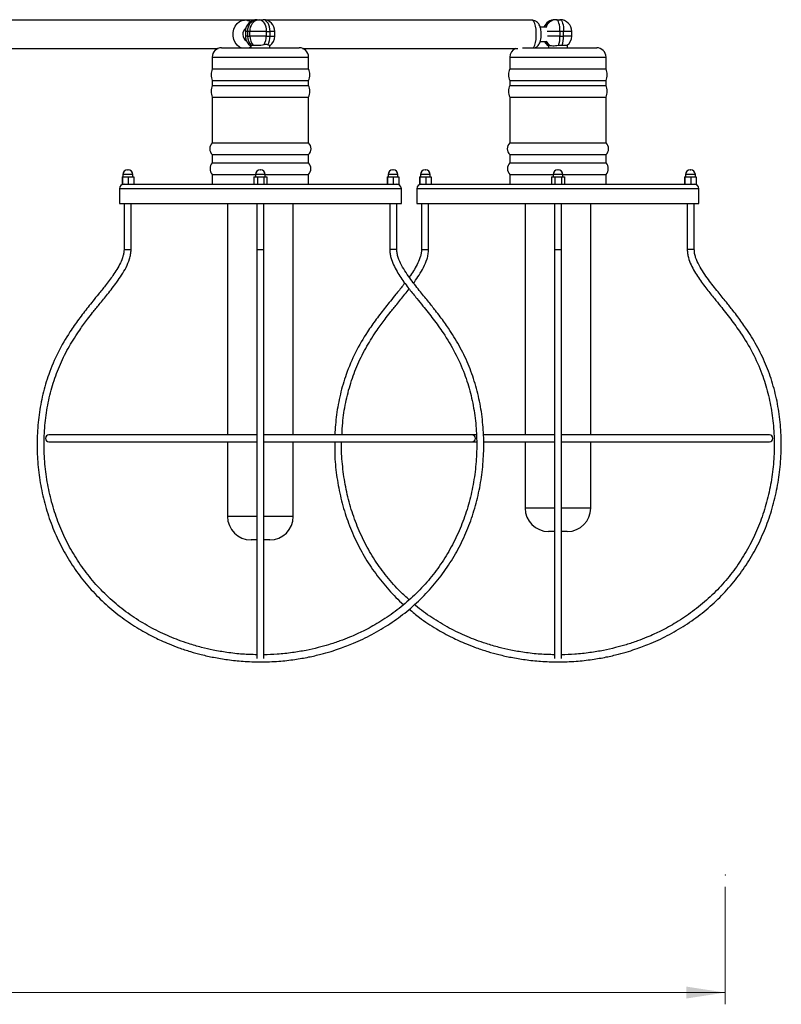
# Model space of a CAD drawing. Header units: millimetres. Extents: x 373 to 1003, y 310 to 706.
# Tile 3 of 6: x 705 to 770, y 310 to 393. Entities that reach past the tile are written whole.
import ezdxf

# ---------------------------------------------------------------- set-up
doc = ezdxf.new("R2010")
doc.units = ezdxf.units.MM
doc.header["$PDSIZE"] = -1
doc.styles.add('SLDTEXTSTYLE0', font='TXT', dxfattribs={"width": 0.75})
doc.dimstyles.new('SLDDIMSTYLE0', dxfattribs={"dimtxt": 3.5, "dimasz": 3.302, "dimexe": 0, "dimexo": 0.0625, "dimgap": 0.875, "dimtad": 1, "dimdec": 0, "dimlfac": 5, "dimrnd": 1e-09, "dimzin": 12, "dimdsep": 46, "dimtxsty": 'SLDTEXTSTYLE0', "dimsah": 1, "dimcen": 0.09, "dimadec": 0, "dimazin": 3, "dimtfac": 1, "dimtofl": 0, "dimtmove": 0, "dimatfit": 3, "dimfxl": 0, "dimfrac": 2, "dimtolj": 1, "dimtzin": 12, "dimarcsym": 0})

# ---------------------------------------------------------------- blocks, each defined once
blk = doc.blocks.new('_D')
at = {"color": 7, "linetype": 'Continuous', "lineweight": 0}
for p, q in [((605.133, 319.605), (605.133, 309.605)), ((765.133, 319.605), (765.133, 309.605)), ((605.133, 310.605), (765.133, 310.605))]:
    blk.add_line(p, q, dxfattribs=at)
at = {"color": 7, "linetype": 'Continuous', "lineweight": 18}
for points in [[(605.133, 310.605), (608.435, 310.097), (608.435, 311.113)], [(765.133, 310.605), (761.831, 311.113), (761.831, 310.097)]]:
    blk.add_solid(points, dxfattribs=at)
at = {"color": 7, "linetype": 'Continuous', "lineweight": 18, "insert": (683.881, 315.117), "char_height": 3.5, "attachment_point": 1, "style": 'SLDTEXTSTYLE0'}
blk.add_mtext('800', dxfattribs=at)

msp = doc.modelspace()

# ---------------------------------------------------------------- linework, layer by layer
at = {"color": 7, "linetype": 'Continuous', "lineweight": 25}
for p, q in [((724.203, 393.406), (689.288, 393.406)), ((724.983, 393.406), (724.203, 393.406)), ((725.284, 393.452), (725.475, 393.452)), ((725.475, 393.452), (725.799, 393.452)), ((748.687, 393.406), (726.1, 393.406)), ((750.76, 393.452), (750.636, 393.452)), ((750.76, 393.452), (751.07, 393.452)), ((724.284, 392.452), (724.284, 392.06)), ((724.666, 392.452), (724.475, 392.452)), ((724.475, 392.452), (724.475, 392.06)), ((724.666, 392.06), (724.666, 392.452)), ((726.063, 392.452), (724.666, 392.452)), ((726.063, 392.452), (726.063, 392.06)), ((726.063, 392.452), (726.387, 392.452)), ((726.387, 392.06), (726.387, 392.452)), ((726.799, 392.06), (726.799, 392.452)), ((749.809, 392.806), (749.386, 392.806)), ((751.069, 392.452), (751.069, 392.06)), ((751.379, 392.452), (751.069, 392.452)), ((751.379, 392.06), (751.379, 392.452)), ((752.07, 392.06), (752.07, 392.452)), ((724.475, 392.06), (724.666, 392.06)), ((726.063, 392.06), (724.666, 392.06)), ((726.063, 392.06), (726.387, 392.06)), ((749.388, 391.606), (749.851, 391.606)), ((751.069, 392.06), (751.379, 392.06)), ((689.288, 391.006), (721.974, 391.006)), ((722.265, 391.06), (728.865, 391.06)), ((724.757, 391.213), (724.757, 391.06)), ((726.373, 391.06), (726.373, 391.245)), ((729.156, 391.006), (747.477, 391.006)), ((747.883, 391.06), (754.192, 391.06)), ((750.084, 391.239), (750.084, 391.06)), ((750.086, 391.245), (750.091, 391.239)), ((751.7, 391.06), (751.7, 391.284)), ((721.465, 390.26), (721.465, 389.26)), ((729.665, 389.26), (729.665, 390.26)), ((746.792, 390.26), (746.792, 389.26)), ((754.992, 389.26), (754.992, 390.26)), ((721.465, 389.26), (729.665, 389.26)), ((746.792, 389.26), (754.992, 389.26)), ((721.465, 388.26), (721.465, 387.86)), ((721.465, 388.26), (729.665, 388.26)), ((729.665, 387.86), (729.665, 388.26)), ((746.792, 388.26), (746.792, 387.86)), ((746.792, 388.26), (754.992, 388.26)), ((754.992, 387.86), (754.992, 388.26)), ((721.465, 387.86), (729.665, 387.86)), ((746.792, 387.86), (754.992, 387.86)), ((721.465, 386.86), (721.465, 382.96)), ((721.465, 386.86), (729.665, 386.86)), ((729.665, 382.96), (729.665, 386.86)), ((746.792, 386.86), (746.792, 382.96)), ((746.792, 386.86), (754.992, 386.86)), ((754.992, 382.96), (754.992, 386.86)), ((721.465, 382.96), (729.665, 382.96)), ((746.792, 382.96), (754.992, 382.96)), ((721.465, 381.96), (721.465, 381.26)), ((721.465, 381.96), (729.665, 381.96)), ((729.665, 381.26), (729.665, 381.96)), ((746.792, 381.96), (746.792, 381.26)), ((746.792, 381.96), (754.992, 381.96)), ((754.992, 381.26), (754.992, 381.96)), ((721.465, 381.26), (729.665, 381.26)), ((746.792, 381.26), (754.992, 381.26)), ((713.788, 380.06), (713.788, 379.46)), ((713.788, 380.06), (713.813, 380.06)), ((713.813, 380.06), (713.813, 379.46)), ((713.813, 380.06), (714.307, 380.06)), ((713.863, 380.26), (713.863, 380.06)), ((714.263, 380.66), (714.296, 380.66)), ((714.307, 380.06), (714.307, 379.46)), ((714.307, 380.06), (714.777, 380.06)), ((714.696, 380.06), (714.696, 380.26)), ((714.777, 380.06), (714.777, 379.46)), ((721.465, 380.26), (721.465, 379.46)), ((721.465, 380.26), (725.149, 380.26)), ((725.009, 380.06), (725.009, 379.46)), ((725.009, 380.06), (725.309, 380.06)), ((725.149, 380.26), (725.149, 380.06)), ((725.309, 380.06), (725.309, 379.46)), ((725.309, 380.06), (725.865, 380.06)), ((725.549, 380.66), (725.565, 380.66)), ((725.565, 380.66), (725.582, 380.66)), ((725.865, 380.06), (725.865, 379.46)), ((725.865, 380.06), (726.122, 380.06)), ((725.982, 380.06), (725.982, 380.26)), ((725.982, 380.26), (729.665, 380.26)), ((726.122, 380.06), (726.122, 379.46)), ((729.665, 379.46), (729.665, 380.26)), ((736.354, 380.06), (736.354, 379.46)), ((736.354, 380.06), (736.379, 380.06)), ((736.379, 380.06), (736.379, 379.46)), ((736.379, 380.06), (736.874, 380.06)), ((736.435, 380.26), (736.435, 380.06)), ((736.835, 380.66), (736.868, 380.66)), ((736.874, 380.06), (736.874, 379.46)), ((736.874, 380.06), (737.343, 380.06)), ((737.268, 380.06), (737.268, 380.26)), ((737.343, 380.06), (737.343, 379.46)), ((739.114, 380.06), (739.114, 379.46)), ((739.114, 380.06), (739.139, 380.06)), ((739.139, 380.06), (739.139, 379.46)), ((739.139, 380.06), (739.634, 380.06)), ((739.19, 380.26), (739.19, 380.06)), ((739.59, 380.66), (739.623, 380.66)), ((739.634, 380.06), (739.634, 379.46)), ((739.634, 380.06), (740.103, 380.06)), ((740.023, 380.06), (740.023, 380.26)), ((740.103, 380.06), (740.103, 379.46)), ((746.792, 380.26), (746.792, 379.46)), ((746.792, 380.26), (750.475, 380.26)), ((750.335, 380.06), (750.335, 379.46)), ((750.335, 380.06), (750.635, 380.06)), ((750.475, 380.26), (750.475, 380.06)), ((750.635, 380.06), (750.635, 379.46)), ((750.635, 380.06), (751.192, 380.06)), ((750.875, 380.66), (750.892, 380.66)), ((750.892, 380.66), (750.909, 380.66)), ((751.192, 380.06), (751.192, 379.46)), ((751.192, 380.06), (751.449, 380.06)), ((751.309, 380.06), (751.309, 380.26)), ((751.309, 380.26), (754.992, 380.26)), ((751.449, 380.06), (751.449, 379.46)), ((754.992, 379.46), (754.992, 380.26)), ((761.681, 380.06), (761.681, 379.46)), ((761.681, 380.06), (761.706, 380.06)), ((761.706, 380.06), (761.706, 379.46)), ((761.706, 380.06), (762.2, 380.06)), ((761.761, 380.26), (761.761, 380.06)), ((762.161, 380.66), (762.194, 380.66)), ((762.2, 380.06), (762.2, 379.46)), ((762.2, 380.06), (762.67, 380.06)), ((762.594, 380.06), (762.594, 380.26)), ((762.67, 380.06), (762.67, 379.46)), ((713.565, 379.06), (713.565, 377.8)), ((713.788, 379.46), (713.813, 379.46)), ((713.813, 379.46), (713.972, 379.46)), ((713.972, 379.46), (725.191, 379.46)), ((725.191, 379.46), (725.309, 379.46)), ((725.309, 379.46), (725.865, 379.46)), ((725.865, 379.46), (725.948, 379.46)), ((725.948, 379.46), (737.159, 379.46)), ((737.159, 379.46), (737.343, 379.46)), ((737.565, 377.8), (737.565, 379.06)), ((738.892, 379.06), (738.892, 377.8)), ((739.114, 379.46), (739.139, 379.46)), ((739.139, 379.46), (739.298, 379.46)), ((739.298, 379.46), (750.518, 379.46)), ((750.518, 379.46), (750.635, 379.46)), ((750.635, 379.46), (751.192, 379.46)), ((751.192, 379.46), (751.275, 379.46)), ((751.275, 379.46), (762.486, 379.46)), ((762.486, 379.46), (762.67, 379.46)), ((762.892, 377.8), (762.892, 379.06)), ((713.565, 377.8), (737.565, 377.8)), ((713.954, 377.8), (713.954, 373.886)), ((714.554, 373.886), (714.554, 377.8)), ((722.765, 377.8), (722.765, 358.1)), ((725.265, 377.8), (725.265, 373.886)), ((725.865, 373.886), (725.865, 377.8)), ((728.365, 358.1), (728.365, 377.8)), ((736.577, 377.8), (736.577, 373.886)), ((737.177, 373.886), (737.177, 377.8)), ((738.892, 377.8), (762.892, 377.8)), ((739.281, 377.8), (739.281, 373.886)), ((739.881, 373.886), (739.881, 377.8)), ((748.092, 377.8), (748.092, 358.1)), ((750.592, 377.8), (750.592, 373.886)), ((751.192, 373.886), (751.192, 377.8)), ((753.692, 358.1), (753.692, 377.8)), ((761.903, 377.8), (761.903, 373.886)), ((762.503, 373.886), (762.503, 377.8)), ((725.265, 358.1), (707.565, 358.1)), ((743.565, 358.1), (725.866, 358.1)), ((743.948, 358.1), (743.565, 358.1)), ((750.592, 358.1), (744.529, 358.1)), ((768.892, 358.1), (751.192, 358.1)), ((707.565, 357.5), (725.265, 357.5)), ((722.765, 357.5), (722.765, 351.146)), ((725.865, 357.5), (743.565, 357.5)), ((728.365, 351.146), (728.365, 357.5)), ((743.565, 357.5), (743.947, 357.5)), ((744.556, 357.5), (750.592, 357.5)), ((748.092, 357.5), (748.092, 351.867)), ((751.192, 357.5), (768.892, 357.5)), ((753.692, 351.867), (753.692, 357.5)), ((750.588, 349.867), (750.092, 349.867)), ((751.692, 349.867), (751.197, 349.867)), ((724.811, 349.146), (724.765, 349.146)), ((725.26, 349.146), (724.811, 349.146)), ((726.365, 349.146), (725.872, 349.146)), ((750.861, 338.762), (750.892, 338.76))]:
    msp.add_line(p, q, dxfattribs=at)
at = {"color": 8, "linetype": 'Continuous', "lineweight": 25}
for p, q in [((724.475, 392.452), (724.284, 392.452)), ((726.799, 392.452), (726.387, 392.452)), ((751.069, 392.452), (749.975, 392.452)), ((752.07, 392.452), (751.379, 392.452)), ((724.475, 392.06), (724.284, 392.06)), ((726.387, 392.06), (726.799, 392.06)), ((751.069, 392.06), (749.999, 392.06)), ((752.07, 392.06), (751.379, 392.06)), ((721.465, 390.26), (729.665, 390.26)), ((746.792, 390.26), (754.992, 390.26)), ((714.696, 380.26), (713.863, 380.26)), ((725.565, 380.26), (725.149, 380.26)), ((725.982, 380.26), (725.565, 380.26)), ((737.268, 380.26), (736.435, 380.26)), ((740.023, 380.26), (739.19, 380.26)), ((750.892, 380.26), (750.475, 380.26)), ((751.309, 380.26), (750.892, 380.26)), ((762.594, 380.26), (761.761, 380.26)), ((737.565, 379.06), (713.565, 379.06)), ((762.892, 379.06), (738.892, 379.06)), ((713.954, 373.886), (714.254, 373.886)), ((714.254, 373.886), (714.554, 373.886)), ((725.265, 373.886), (725.865, 373.886)), ((736.877, 373.886), (736.577, 373.886)), ((737.177, 373.886), (736.877, 373.886)), ((739.281, 373.886), (739.581, 373.886)), ((739.581, 373.886), (739.881, 373.886)), ((750.592, 373.886), (751.192, 373.886)), ((762.203, 373.886), (761.903, 373.886)), ((762.503, 373.886), (762.203, 373.886)), ((750.588, 351.867), (748.092, 351.867)), ((753.692, 351.867), (751.196, 351.867)), ((722.925, 351.146), (722.765, 351.146)), ((725.261, 351.146), (722.925, 351.146)), ((728.365, 351.146), (725.87, 351.146))]:
    msp.add_line(p, q, dxfattribs=at)
at = {"color": 8, "linetype": 'Continuous', "lineweight": 25, "flags": 128}
for points in [[(723.913, 391.06), (723.789, 391.12), (723.584, 391.281), (723.417, 391.5), (723.3, 391.764), (723.24, 392.055), (723.24, 392.356), (723.3, 392.647), (723.417, 392.911), (723.584, 393.13), (723.789, 393.291), (724.021, 393.384), (724.203, 393.406)], [(748.798, 391.06), (748.845, 391.12), (748.924, 391.281), (748.987, 391.5), (749.032, 391.764), (749.055, 392.055), (749.055, 392.356), (749.032, 392.647), (748.987, 392.911), (748.924, 393.13), (748.845, 393.291), (748.757, 393.384), (748.687, 393.406)]]:
    msp.add_lwpolyline(points, dxfattribs=at)
at = {"color": 7, "linetype": 'Continuous', "lineweight": 25, "flags": 128}
for points in [[(725.475, 393.452), (725.59, 393.433), (725.7, 393.376), (725.802, 393.283), (725.891, 393.159), (725.964, 393.008), (726.019, 392.835), (726.052, 392.647), (726.063, 392.452)], [(726.387, 392.452), (726.376, 392.647), (726.342, 392.835), (726.288, 393.008), (726.215, 393.159), (726.126, 393.283), (726.024, 393.376), (725.914, 393.433), (725.799, 393.452)], [(751.069, 392.452), (751.063, 392.647), (751.046, 392.835), (751.017, 393.008), (750.979, 393.159), (750.932, 393.283), (750.878, 393.376), (750.82, 393.433), (750.76, 393.452)], [(751.07, 393.452), (751.13, 393.433), (751.188, 393.376), (751.242, 393.283), (751.289, 393.159), (751.327, 393.008), (751.356, 392.835), (751.373, 392.647), (751.379, 392.452)], [(725.534, 338.762), (725.565, 338.76), (725.594, 338.762)]]:
    msp.add_lwpolyline(points, dxfattribs=at)
at = {"color": 7, "linetype": 'Continuous', "lineweight": 25}
for centre, radius, start, end in [((725.284, 392.452), 1, 90, 180), ((725.391, 392.538), 0.92, 96.66512, 185.38798), ((725.582, 392.538), 0.92, 96.66512, 185.38798), ((725.799, 392.452), 1, 360, 90), ((750.636, 392.452), 1, 90, 159.28992), ((751.07, 392.452), 1, 360, 90), ((724.718, 392.208), 0.656, 126.87356, 238.16884), ((725.284, 392.06), 1, 180, 238.70709), ((725.561, 392.035), 1.087, 178.67416, 226.49218), ((725.758, 392.037), 1.092, 178.7575, 225.3703), ((724.683, 392.025), 1.381, 328.77931, 1.45759), ((725.007, 392.025), 1.381, 328.77931, 1.45759), ((725.799, 392.06), 1, 304.66824, 0), ((750.636, 392.06), 1, 207.05272, 237.49638), ((748.859, 391.995), 2.211, 340.24006, 1.70617), ((749.131, 391.998), 2.249, 340.81894, 1.57973), ((751.07, 392.06), 1, 307.71534, 0), ((722.265, 390.26), 0.8, 90, 180), ((728.865, 390.26), 0.8, 0, 90), ((747.592, 390.26), 0.8, 111.33215, 180), ((754.192, 390.26), 0.8, 0, 90), ((722.665, 388.76), 1.3, 157.38014, 202.61986), ((728.465, 388.76), 1.3, 337.38014, 22.61986), ((747.992, 388.76), 1.3, 157.38014, 202.61986), ((753.792, 388.76), 1.3, 337.38014, 22.61986), ((722.665, 387.36), 1.3, 157.38014, 202.61986), ((728.465, 387.36), 1.3, 337.38014, 22.61986), ((747.992, 387.36), 1.3, 157.38014, 202.61986), ((753.792, 387.36), 1.3, 337.38014, 22.61986), ((721.952, 382.46), 0.698, 134.23954, 225.76046), ((729.179, 382.46), 0.698, 314.23954, 45.76046), ((747.279, 382.46), 0.698, 134.23954, 225.76046), ((754.505, 382.46), 0.698, 314.23954, 45.76046), ((722.023, 380.76), 0.749, 138.11922, 221.88078), ((729.108, 380.76), 0.749, 318.11922, 41.88078), ((747.35, 380.76), 0.749, 138.11922, 221.88078), ((754.434, 380.76), 0.749, 318.11922, 41.88078), ((714.263, 380.26), 0.4, 90, 180), ((714.296, 380.26), 0.4, 0, 90), ((725.549, 380.26), 0.4, 90, 180), ((725.582, 380.26), 0.4, 0, 90), ((736.835, 380.26), 0.4, 90, 180), ((736.868, 380.26), 0.4, 0, 90), ((739.59, 380.26), 0.4, 90, 180), ((739.623, 380.26), 0.4, 0, 90), ((750.875, 380.26), 0.4, 90, 180), ((750.909, 380.26), 0.4, 0, 90), ((762.161, 380.26), 0.4, 90, 180), ((762.194, 380.26), 0.4, 0, 90), ((713.965, 379.06), 0.4, 90, 180), ((737.165, 379.06), 0.4, 0, 90), ((739.292, 379.06), 0.4, 90, 180), ((762.492, 379.06), 0.4, 0, 90), ((707.565, 357.8), 0.3, 90, 270), ((743.565, 357.8), 0.3, 270, 90), ((768.892, 357.8), 0.3, 270, 90), ((750.092, 351.867), 2, 180, 269.99993), ((751.692, 351.867), 2, 270.00007, 0), ((724.765, 351.146), 2, 180, 269.99993), ((726.365, 351.146), 2, 270.00007, 0)]:
    msp.add_arc(centre, radius, start, end, dxfattribs=at)
at = {"color": 8, "linetype": 'Continuous', "lineweight": 25}
for centre, radius, start, end in [((750.655, 392.491), 0.961, 91.10942, 160.89291), ((750.774, 392.496), 0.956, 90.84077, 163.2827), ((750.68, 392.036), 0.989, 205.77453, 233.05589), ((750.807, 392.038), 0.993, 203.64995, 233.01417)]:
    msp.add_arc(centre, radius, start, end, dxfattribs=at)
at = {"color": 7, "linetype": 'Continuous', "lineweight": 25}
for points, knots in [([(724.726, 393.258), (724.646, 393.297), (724.489, 393.375), (724.304, 393.414), (724.21, 393.404), (724.203, 393.403)], [0, 0, 0, 0, 0.485366, 0.957326, 1, 1, 1, 1]), ([(748.936, 391.06), (748.97, 391.074), (749.056, 391.108), (749.169, 391.204), (749.273, 391.332), (749.354, 391.487), (749.419, 391.681), (749.461, 391.919), (749.477, 392.183), (749.466, 392.441), (749.428, 392.693), (749.364, 392.907), (749.27, 393.086), (749.154, 393.226), (749.004, 393.334), (748.842, 393.398), (748.733, 393.399), (748.687, 393.4)], [0, 0, 0, 0, 0.036104, 0.091878, 0.147567, 0.207911, 0.280608, 0.369341, 0.451603, 0.531402, 0.613478, 0.704756, 0.771183, 0.831749, 0.893081, 0.955699, 1, 1, 1, 1]), ([(724.52, 391.06), (724.59, 391.084), (724.675, 391.112), (724.745, 391.168), (724.757, 391.178)], [0, 0, 0, 0, 0.824723, 1, 1, 1, 1]), ([(724.813, 391.247), (724.783, 391.232), (724.748, 391.215), (724.761, 391.214), (724.763, 391.213)], [0, 0, 0, 0, 0.861154, 1, 1, 1, 1]), ([(724.991, 391.259), (724.942, 391.264), (724.87, 391.271), (724.827, 391.253), (724.813, 391.247)], [0, 0, 0, 0, 0.675058, 1, 1, 1, 1]), ([(725.864, 391.31), (725.779, 391.293), (725.609, 391.259), (725.339, 391.239), (725.129, 391.241), (725.028, 391.255), (724.991, 391.259)], [0, 0, 0, 0, 0.282733, 0.565748, 0.843728, 1, 1, 1, 1]), ([(726.187, 391.31), (726.139, 391.321), (726.046, 391.344), (725.923, 391.321), (725.864, 391.31)], [0, 0, 0, 0, 0.51339, 1, 1, 1, 1]), ([(726.363, 391.245), (726.365, 391.246), (726.369, 391.247), (726.299, 391.272), (726.218, 391.299), (726.187, 391.31)], [0, 0, 0, 0, 0.248655, 0.713169, 1, 1, 1, 1]), ([(750.209, 391.245), (750.174, 391.255), (750.109, 391.273), (750.093, 391.254), (750.086, 391.245)], [0, 0, 0, 0, 0.554567, 1, 1, 1, 1]), ([(750.94, 391.247), (750.853, 391.234), (750.68, 391.208), (750.439, 391.205), (750.288, 391.222), (750.225, 391.241), (750.209, 391.245)], [0, 0, 0, 0, 0.302027, 0.604288, 0.903152, 1, 1, 1, 1]), ([(751.255, 391.259), (751.186, 391.264), (751.084, 391.271), (750.975, 391.253), (750.94, 391.247)], [0, 0, 0, 0, 0.675058, 1, 1, 1, 1]), ([(751.678, 391.274), (751.677, 391.271), (751.669, 391.251), (751.569, 391.24), (751.417, 391.241), (751.298, 391.255), (751.255, 391.259)], [0, 0, 0, 0, 0.081448, 0.443885, 0.799874, 1, 1, 1, 1]), ([(713.954, 373.886), (713.949, 373.789), (713.94, 373.593), (713.847, 373.201), (713.654, 372.726), (713.354, 372.189), (712.925, 371.541), (712.393, 370.839), (711.813, 370.119), (711.323, 369.516), (710.894, 368.983), (710.491, 368.467), (710.097, 367.944), (709.717, 367.413), (709.093, 366.492), (708.303, 365.132), (707.539, 363.342), (707.015, 361.558), (706.691, 359.809), (706.537, 358.028), (706.55, 356.236), (706.727, 354.452), (707.066, 352.694), (707.568, 350.979), (708.231, 349.324), (709.053, 347.747), (710.026, 346.263), (711.147, 344.888), (712.401, 343.635), (713.759, 342.524), (715.158, 341.591), (716.288, 340.973), (717.154, 340.561), (717.831, 340.268), (718.661, 339.948), (719.578, 339.645), (720.569, 339.371), (721.624, 339.135), (722.813, 338.937), (724.141, 338.791), (725.076, 338.771), (725.565, 338.76)], [0, 0, 0, 0, 0.006044, 0.012202, 0.024915, 0.037803, 0.050423, 0.073243, 0.092562, 0.107981, 0.12155, 0.135142, 0.148714, 0.16226, 0.175775, 0.217877, 0.2599, 0.296517, 0.33335, 0.370394, 0.407526, 0.444679, 0.481772, 0.518778, 0.555685, 0.592491, 0.629236, 0.665913, 0.702614, 0.739327, 0.774932, 0.807058, 0.81936, 0.834591, 0.85296, 0.874669, 0.894597, 0.916952, 0.941893, 0.969539, 1, 1, 1, 1]), ([(725.265, 339.372), (724.86, 339.382), (724.007, 339.402), (722.766, 339.549), (721.6, 339.751), (720.512, 340.003), (719.528, 340.288), (718.625, 340.601), (717.568, 341.022), (716.29, 341.632), (714.814, 342.516), (713.42, 343.548), (712.137, 344.716), (710.98, 346.007), (709.963, 347.414), (709.094, 348.919), (708.38, 350.509), (707.825, 352.166), (707.43, 353.872), (707.196, 355.612), (707.123, 357.366), (707.214, 359.115), (707.472, 360.84), (707.901, 362.519), (708.506, 364.131), (709.27, 365.637), (709.974, 366.739), (710.51, 367.491), (710.878, 367.985), (711.322, 368.559), (711.891, 369.265), (712.591, 370.123), (713.236, 370.947), (713.765, 371.711), (714.147, 372.36), (714.401, 372.957), (714.533, 373.475), (714.547, 373.748), (714.554, 373.886)], [0, 0, 0, 0, 0.025877, 0.054502, 0.079643, 0.10147, 0.125768, 0.144991, 0.162479, 0.198416, 0.235271, 0.272163, 0.309021, 0.345863, 0.382706, 0.419645, 0.456672, 0.493806, 0.531041, 0.56837, 0.605711, 0.642989, 0.680092, 0.716895, 0.753446, 0.789773, 0.82458, 0.836781, 0.848797, 0.863882, 0.883111, 0.906704, 0.934589, 0.949941, 0.96599, 0.982608, 0.991178, 1, 1, 1, 1]), ([(725.265, 373.886), (725.265, 373.671), (725.265, 373.243), (725.265, 372.649), (725.265, 372.099), (725.265, 371.447), (725.265, 370.744), (725.265, 370.02), (725.265, 369.418), (725.265, 368.89), (725.265, 368.387), (725.265, 367.877), (725.265, 367.357), (725.265, 366.455), (725.265, 365.121), (725.265, 363.362), (725.265, 361.606), (725.265, 359.881), (725.265, 358.123), (725.265, 356.353), (725.265, 354.589), (725.265, 352.85), (725.265, 351.153), (725.265, 349.515), (725.265, 347.954), (725.265, 346.485), (725.265, 345.124), (725.265, 343.883), (725.265, 342.783), (725.265, 341.858), (725.265, 341.247), (725.265, 340.84), (725.265, 340.551), (725.265, 340.235), (725.265, 339.936), (725.265, 339.665), (725.265, 339.431), (725.265, 339.235), (725.265, 339.09), (725.265, 339.071), (725.265, 339.06)], [0, 0, 0, 0, 0.013493, 0.026864, 0.040028, 0.052762, 0.075678, 0.095199, 0.11103, 0.12443, 0.137827, 0.15125, 0.164686, 0.178126, 0.220021, 0.26187, 0.298353, 0.335083, 0.372041, 0.409095, 0.446173, 0.483192, 0.520115, 0.556938, 0.593662, 0.630311, 0.666893, 0.703502, 0.74012, 0.775674, 0.807756, 0.819974, 0.835108, 0.853381, 0.874997, 0.894855, 0.917147, 0.942029, 0.969611, 1, 1, 1, 1]), ([(725.565, 338.76), (726.084, 338.772), (727.063, 338.794), (728.437, 338.953), (729.635, 339.16), (730.665, 339.398), (731.539, 339.643), (732.272, 339.882), (732.912, 340.116), (733.843, 340.491), (735.091, 341.085), (736.607, 341.987), (738.041, 343.042), (739.362, 344.235), (740.556, 345.554), (741.609, 346.99), (742.511, 348.528), (743.256, 350.153), (743.839, 351.847), (744.259, 353.593), (744.516, 355.373), (744.608, 357.17), (744.534, 358.965), (744.291, 360.739), (743.873, 362.469), (743.276, 364.137), (742.509, 365.711), (741.79, 366.871), (741.232, 367.669), (740.861, 368.176), (740.421, 368.751), (739.859, 369.454), (739.153, 370.32), (738.493, 371.151), (737.952, 371.911), (737.57, 372.536), (737.32, 373.089), (737.196, 373.545), (737.183, 373.774), (737.177, 373.886)], [0, 0, 0, 0, 0.032254, 0.060861, 0.085993, 0.107833, 0.126591, 0.142444, 0.155824, 0.168958, 0.204851, 0.241681, 0.278563, 0.315405, 0.352231, 0.389069, 0.425983, 0.462971, 0.500074, 0.537259, 0.574534, 0.611822, 0.649062, 0.686141, 0.72299, 0.759633, 0.796085, 0.831731, 0.844411, 0.856676, 0.870799, 0.889425, 0.912694, 0.940333, 0.955392, 0.970744, 0.985805, 0.993009, 1, 1, 1, 1]), ([(736.577, 373.886), (736.582, 373.768), (736.592, 373.535), (736.69, 373.089), (736.885, 372.574), (737.184, 372.011), (737.628, 371.314), (738.201, 370.549), (738.842, 369.753), (739.376, 369.096), (739.842, 368.515), (740.28, 367.95), (740.708, 367.373), (741.359, 366.442), (742.164, 365.109), (742.937, 363.382), (743.474, 361.654), (743.813, 359.953), (743.984, 358.218), (743.991, 356.469), (743.836, 354.725), (743.521, 353.005), (743.047, 351.327), (742.414, 349.706), (741.624, 348.161), (740.685, 346.707), (739.6, 345.359), (738.383, 344.131), (737.061, 343.041), (735.698, 342.126), (734.596, 341.521), (733.754, 341.119), (733.098, 340.834), (732.294, 340.522), (731.404, 340.227), (730.438, 339.959), (729.41, 339.727), (728.251, 339.534), (727.055, 339.399), (726.243, 339.38), (725.865, 339.371)], [0, 0, 0, 0, 0.007559, 0.014886, 0.029024, 0.042581, 0.055542, 0.08177, 0.103569, 0.120759, 0.135875, 0.151095, 0.166391, 0.181742, 0.223688, 0.265618, 0.302189, 0.339043, 0.376146, 0.413353, 0.45059, 0.487766, 0.524841, 0.561809, 0.598681, 0.635465, 0.672181, 0.708928, 0.745681, 0.781406, 0.813646, 0.825857, 0.840987, 0.859276, 0.880933, 0.900845, 0.923213, 0.948191, 0.975883, 1, 1, 1, 1]), ([(725.865, 339.06), (725.865, 339.072), (725.865, 339.094), (725.865, 339.251), (725.865, 339.456), (725.865, 339.691), (725.865, 339.933), (725.865, 340.169), (725.865, 340.4), (725.865, 340.771), (725.865, 341.358), (725.865, 342.251), (725.865, 343.295), (725.865, 344.475), (725.865, 345.781), (725.865, 347.202), (725.865, 348.724), (725.865, 350.331), (725.865, 352.006), (725.865, 353.732), (725.865, 355.492), (725.865, 357.268), (725.865, 359.04), (725.865, 360.789), (725.865, 362.494), (725.865, 364.134), (725.865, 365.675), (725.865, 366.806), (725.865, 367.581), (725.865, 368.08), (725.865, 368.654), (725.865, 369.36), (725.865, 370.222), (725.865, 371.049), (725.865, 371.81), (725.865, 372.447), (725.865, 373.021), (725.865, 373.509), (725.865, 373.761), (725.865, 373.886)], [0, 0, 0, 0, 0.032159, 0.060685, 0.085743, 0.107507, 0.126187, 0.141962, 0.155284, 0.168385, 0.204186, 0.240913, 0.277684, 0.314418, 0.351136, 0.38786, 0.42467, 0.461561, 0.498562, 0.535655, 0.572838, 0.610035, 0.647177, 0.684152, 0.720864, 0.75735, 0.793625, 0.828775, 0.841185, 0.853208, 0.867794, 0.886674, 0.910033, 0.937692, 0.952831, 0.968465, 0.984239, 0.992104, 1, 1, 1, 1]), ([(739.281, 373.886), (739.276, 373.789), (739.266, 373.593), (739.173, 373.202), (738.981, 372.726), (738.679, 372.19), (738.425, 371.793), (738.265, 371.582), (738.228, 371.533)], [0, 0, 0, 0, 0.111417, 0.224932, 0.459298, 0.696883, 0.929519, 1, 1, 1, 1]), ([(738.606, 371.028), (738.628, 371.056), (738.796, 371.274), (739.09, 371.712), (739.474, 372.36), (739.728, 372.957), (739.859, 373.475), (739.874, 373.748), (739.881, 373.886)], [0, 0, 0, 0, 0.033368, 0.260234, 0.49741, 0.742989, 0.869628, 1, 1, 1, 1]), ([(750.592, 373.886), (750.592, 373.671), (750.592, 373.243), (750.592, 372.649), (750.592, 372.099), (750.592, 371.447), (750.592, 370.744), (750.592, 370.02), (750.592, 369.418), (750.592, 368.89), (750.592, 368.387), (750.592, 367.877), (750.592, 367.357), (750.592, 366.455), (750.592, 365.121), (750.592, 363.362), (750.592, 361.606), (750.592, 359.881), (750.592, 358.123), (750.592, 356.353), (750.592, 354.589), (750.592, 352.85), (750.592, 351.153), (750.592, 349.515), (750.592, 347.954), (750.592, 346.485), (750.592, 345.124), (750.592, 343.883), (750.592, 342.783), (750.592, 341.858), (750.592, 341.247), (750.592, 340.84), (750.592, 340.551), (750.592, 340.235), (750.592, 339.936), (750.592, 339.665), (750.592, 339.431), (750.592, 339.235), (750.592, 339.09), (750.592, 339.071), (750.592, 339.06)], [0, 0, 0, 0, 0.013493, 0.026864, 0.040028, 0.052762, 0.075678, 0.095199, 0.11103, 0.12443, 0.137827, 0.15125, 0.164686, 0.178126, 0.220021, 0.26187, 0.298353, 0.335083, 0.372041, 0.409095, 0.446173, 0.483192, 0.520115, 0.556938, 0.593662, 0.630311, 0.666893, 0.703502, 0.74012, 0.775674, 0.807756, 0.819974, 0.835108, 0.853381, 0.874997, 0.894855, 0.917147, 0.942029, 0.969611, 1, 1, 1, 1]), ([(750.892, 338.76), (751.411, 338.772), (752.389, 338.794), (753.764, 338.953), (754.961, 339.16), (755.991, 339.398), (756.865, 339.643), (757.599, 339.882), (758.239, 340.116), (759.169, 340.491), (760.417, 341.085), (761.933, 341.987), (763.367, 343.042), (764.688, 344.235), (765.883, 345.554), (766.936, 346.99), (767.837, 348.528), (768.583, 350.153), (769.166, 351.847), (769.586, 353.593), (769.843, 355.373), (769.935, 357.17), (769.861, 358.965), (769.617, 360.739), (769.199, 362.469), (768.603, 364.137), (767.836, 365.711), (767.117, 366.871), (766.559, 367.669), (766.188, 368.176), (765.748, 368.751), (765.186, 369.454), (764.48, 370.32), (763.819, 371.151), (763.278, 371.911), (762.897, 372.536), (762.647, 373.089), (762.523, 373.545), (762.51, 373.774), (762.503, 373.886)], [0, 0, 0, 0, 0.032254, 0.060861, 0.085993, 0.107833, 0.126591, 0.142444, 0.155824, 0.168958, 0.204851, 0.241681, 0.278563, 0.315405, 0.352231, 0.389069, 0.425983, 0.462971, 0.500074, 0.537259, 0.574534, 0.611822, 0.649062, 0.686141, 0.72299, 0.759633, 0.796085, 0.831731, 0.844411, 0.856676, 0.870799, 0.889425, 0.912694, 0.940333, 0.955392, 0.970744, 0.985805, 0.993009, 1, 1, 1, 1]), ([(761.903, 373.886), (761.908, 373.768), (761.919, 373.535), (762.017, 373.089), (762.211, 372.574), (762.51, 372.011), (762.955, 371.314), (763.528, 370.549), (764.169, 369.753), (764.703, 369.096), (765.169, 368.515), (765.607, 367.95), (766.034, 367.373), (766.686, 366.442), (767.491, 365.109), (768.263, 363.382), (768.801, 361.654), (769.14, 359.953), (769.31, 358.218), (769.317, 356.469), (769.163, 354.725), (768.848, 353.005), (768.374, 351.327), (767.741, 349.706), (766.951, 348.161), (766.011, 346.707), (764.927, 345.359), (763.71, 344.131), (762.388, 343.041), (761.024, 342.126), (759.922, 341.521), (759.08, 341.119), (758.425, 340.834), (757.62, 340.522), (756.73, 340.227), (755.765, 339.959), (754.737, 339.727), (753.578, 339.534), (752.381, 339.399), (751.57, 339.38), (751.192, 339.371)], [0, 0, 0, 0, 0.007559, 0.014886, 0.029024, 0.042581, 0.055542, 0.08177, 0.103569, 0.120759, 0.135875, 0.151095, 0.166391, 0.181742, 0.223688, 0.265618, 0.302189, 0.339043, 0.376146, 0.413353, 0.45059, 0.487766, 0.524841, 0.561809, 0.598681, 0.635465, 0.672181, 0.708928, 0.745681, 0.781406, 0.813646, 0.825857, 0.840987, 0.859276, 0.880933, 0.900845, 0.923213, 0.948191, 0.975883, 1, 1, 1, 1]), ([(751.192, 339.06), (751.192, 339.072), (751.192, 339.094), (751.192, 339.251), (751.192, 339.456), (751.192, 339.691), (751.192, 339.933), (751.192, 340.169), (751.192, 340.4), (751.192, 340.771), (751.192, 341.358), (751.192, 342.251), (751.192, 343.295), (751.192, 344.475), (751.192, 345.781), (751.192, 347.202), (751.192, 348.724), (751.192, 350.331), (751.192, 352.006), (751.192, 353.732), (751.192, 355.492), (751.192, 357.268), (751.192, 359.04), (751.192, 360.789), (751.192, 362.494), (751.192, 364.134), (751.192, 365.675), (751.192, 366.806), (751.192, 367.581), (751.192, 368.08), (751.192, 368.654), (751.192, 369.36), (751.192, 370.222), (751.192, 371.049), (751.192, 371.81), (751.192, 372.447), (751.192, 373.021), (751.192, 373.509), (751.192, 373.761), (751.192, 373.886)], [0, 0, 0, 0, 0.032159, 0.060685, 0.085743, 0.107507, 0.126187, 0.141962, 0.155284, 0.168385, 0.204186, 0.240913, 0.277684, 0.314418, 0.351136, 0.38786, 0.42467, 0.461561, 0.498562, 0.535655, 0.572838, 0.610035, 0.647177, 0.684152, 0.720864, 0.75735, 0.793625, 0.828775, 0.841185, 0.853208, 0.867794, 0.886674, 0.910033, 0.937692, 0.952831, 0.968465, 0.984239, 0.992104, 1, 1, 1, 1]), ([(737.857, 371.033), (737.798, 370.955), (737.556, 370.626), (737.138, 370.12), (736.65, 369.516), (736.221, 368.983), (735.817, 368.467), (735.424, 367.944), (735.043, 367.413), (734.42, 366.492), (733.63, 365.132), (732.865, 363.342), (732.344, 361.558), (732.014, 359.833), (731.936, 358.671), (731.898, 358.1)], [0, 0, 0, 0, 0.020179, 0.084204, 0.135301, 0.18027, 0.225313, 0.270291, 0.315185, 0.359972, 0.499502, 0.638768, 0.760116, 0.882183, 1, 1, 1, 1]), ([(732.516, 358.1), (732.528, 358.439), (732.563, 359.359), (732.803, 360.84), (733.227, 362.519), (733.833, 364.131), (734.597, 365.637), (735.301, 366.739), (735.837, 367.491), (736.204, 367.985), (736.649, 368.558), (737.216, 369.266), (737.767, 369.931), (738.108, 370.378), (738.225, 370.532)], [0, 0, 0, 0, 0.072687, 0.197333, 0.320975, 0.44377, 0.565812, 0.68275, 0.723736, 0.764106, 0.814784, 0.879387, 0.958648, 1, 1, 1, 1]), ([(731.895, 357.5), (731.891, 357.079), (731.882, 356.061), (732.057, 354.452), (732.392, 352.694), (732.895, 350.979), (733.557, 349.324), (734.38, 347.747), (735.351, 346.26), (736.482, 344.899), (737.293, 344.028), (737.752, 343.653), (737.755, 343.651)], [0, 0, 0, 0, 0.081427, 0.196993, 0.312374, 0.427483, 0.542286, 0.656775, 0.771072, 0.885161, 0.99932, 1, 1, 1, 1]), ([(738.239, 344.05), (737.984, 344.275), (737.295, 344.882), (736.31, 346.011), (735.288, 347.413), (734.421, 348.92), (733.706, 350.509), (733.152, 352.166), (732.754, 353.872), (732.534, 355.611), (732.447, 356.827), (732.482, 357.456), (732.484, 357.5)], [0, 0, 0, 0, 0.067619, 0.182297, 0.296977, 0.411955, 0.527207, 0.642795, 0.758695, 0.874887, 0.99112, 1, 1, 1, 1]), ([(738.235, 343.258), (738.525, 343.012), (739.252, 342.397), (740.487, 341.594), (741.615, 340.973), (742.481, 340.561), (743.158, 340.268), (743.988, 339.948), (744.904, 339.645), (745.896, 339.371), (746.951, 339.135), (748.14, 338.937), (749.468, 338.791), (750.402, 338.771), (750.892, 338.76)], [0, 0, 0, 0, 0.083113, 0.20835, 0.321351, 0.364621, 0.418192, 0.482803, 0.559162, 0.629258, 0.70789, 0.795617, 0.892857, 1, 1, 1, 1]), ([(750.592, 339.372), (750.187, 339.382), (749.333, 339.402), (748.093, 339.549), (746.926, 339.751), (745.838, 340.003), (744.855, 340.288), (743.952, 340.601), (742.895, 341.022), (741.615, 341.629), (740.149, 342.524), (739.16, 343.208), (738.704, 343.626), (738.674, 343.654)], [0, 0, 0, 0, 0.094172, 0.198348, 0.289844, 0.369276, 0.457705, 0.527662, 0.591307, 0.722089, 0.856217, 0.990477, 1, 1, 1, 1])]:
    msp.add_open_spline(points, degree=3, knots=knots, dxfattribs=at)
at = {"color": 7, "linetype": 'Continuous', "lineweight": 0}
msp.add_point((765.133, 320.605), dxfattribs=at)

# ---------------------------------------------------------------- dimensions: what is measured, and where the dimension line sits
at = {"color": 7, "linetype": 'Continuous', "lineweight": 18}
dim = msp.add_linear_dim(base=(765.133, 310.605), p1=(605.133, 320.605), p2=(765.133, 320.605), dimstyle='SLDDIMSTYLE0', dxfattribs=at)
dim.commit()
dim.dimension.update_dxf_attribs({"geometry": '_D', "text_midpoint": (687.76, 310.605), "dimtype": 160})

doc.saveas('drawing.dxf')
